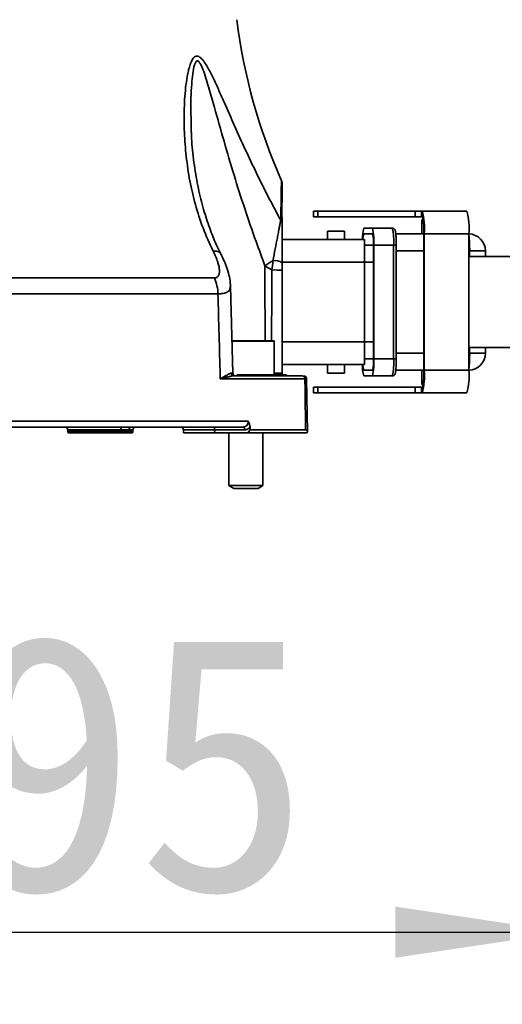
# Model space of a CAD drawing. Header units: millimetres. Extents: x 0 to 297, y 0 to 209.
# Tile 21 of 42: x 134 to 143, y 37 to 54. Entities that reach past the tile are written whole.
import ezdxf

# ---------------------------------------------------------------- set-up
doc = ezdxf.new("R2010")
doc.units = ezdxf.units.MM
doc.layers.add('图层0', color=7, linetype='Continuous')
doc.styles.add('SLDTEXTSTYLE0', font='SIMSUN.TTC')
doc.styles.add('SLDTEXTSTYLE5', font='SIMSUN.TTC', dxfattribs={"bigfont": 'bigfont'})
doc.dimstyles.new('SLDDIMSTYLE0', dxfattribs={"dimtxt": 4.5, "dimasz": 3, "dimexe": 0, "dimexo": 0.0625, "dimgap": 1.125, "dimtad": 2, "dimlfac": 10, "dimrnd": 1e-09, "dimzin": 12, "dimdsep": 46, "dimtxsty": 'SLDTEXTSTYLE0', "dimsah": 1, "dimcen": 0.09, "dimadec": 0, "dimazin": 3, "dimtfac": 1, "dimtofl": 0, "dimtmove": 0, "dimatfit": 3, "dimfxl": 0, "dimfrac": 2, "dimtolj": 1, "dimtzin": 12, "dimarcsym": 0})
doc.dimstyles.new('SLDDIMSTYLE10', dxfattribs={"dimtxt": 3.5, "dimasz": 3, "dimexe": 0, "dimexo": 0.0625, "dimgap": 0.875, "dimtad": 0, "dimtih": 1, "dimtoh": 1, "dimdec": 6, "dimlfac": 2, "dimrnd": 1e-09, "dimzin": 12, "dimdsep": 46, "dimtxsty": 'SLDTEXTSTYLE0', "dimblk1": 'NONE', "dimblk2": 'NONE', "dimsah": 1, "dimcen": 0, "dimadec": 0, "dimazin": 3, "dimtfac": 1, "dimtmove": 0, "dimatfit": 3, "dimldrblk": 'NONE', "dimfxl": 0, "dimfrac": 2, "dimtolj": 1, "dimtzin": 12, "dimarcsym": 0})
doc.dimstyles.new('SLDDIMSTYLE13', dxfattribs={"dimtxt": 3.5, "dimasz": 3, "dimexe": 0, "dimexo": 0.0625, "dimgap": 0.875, "dimtad": 0, "dimtih": 1, "dimtoh": 1, "dimlfac": 2, "dimrnd": 1e-09, "dimzin": 12, "dimdsep": 46, "dimtxsty": 'SLDTEXTSTYLE0', "dimblk1": 'NONE', "dimblk2": 'NONE', "dimsah": 1, "dimcen": 0, "dimadec": 0, "dimazin": 3, "dimtol": 1, "dimtp": 0.01, "dimtfac": 1, "dimtmove": 0, "dimatfit": 3, "dimldrblk": 'NONE', "dimfxl": 0, "dimfrac": 2, "dimtolj": 1, "dimarcsym": 0})
doc.dimstyles.new('SLDDIMSTYLE7', dxfattribs={"dimtxt": 3.5, "dimasz": 3, "dimexe": 0, "dimexo": 0.0625, "dimgap": 0.875, "dimtad": 0, "dimtih": 1, "dimtoh": 1, "dimlfac": 3, "dimrnd": 1e-09, "dimzin": 12, "dimdsep": 46, "dimtxsty": 'SLDTEXTSTYLE0', "dimblk1": 'NONE', "dimblk2": 'NONE', "dimsah": 1, "dimcen": 0, "dimadec": 0, "dimazin": 3, "dimtol": 1, "dimtp": 0.03, "dimtm": -0.01, "dimtfac": 1, "dimtmove": 0, "dimatfit": 3, "dimldrblk": 'NONE', "dimfxl": 0, "dimfrac": 2, "dimtolj": 1, "dimarcsym": 0})
doc.dimstyles.new('SLDDIMSTYLE8', dxfattribs={"dimtxt": 3.5, "dimasz": 3, "dimexe": 0, "dimexo": 0.0625, "dimgap": 0.875, "dimtad": 0, "dimtih": 1, "dimtoh": 1, "dimlfac": 3, "dimrnd": 1e-09, "dimzin": 12, "dimdsep": 46, "dimtxsty": 'SLDTEXTSTYLE0', "dimblk1": 'NONE', "dimblk2": 'NONE', "dimsah": 1, "dimcen": 0, "dimadec": 0, "dimazin": 3, "dimtfac": 1, "dimtmove": 0, "dimatfit": 3, "dimldrblk": 'NONE', "dimfxl": 0, "dimfrac": 2, "dimtolj": 1, "dimtzin": 12, "dimarcsym": 0})
doc.dimstyles.new('SLDDIMSTYLE9', dxfattribs={"dimtxt": 3.5, "dimasz": 3, "dimexe": 0, "dimexo": 0.0625, "dimgap": 0.875, "dimtad": 0, "dimtih": 1, "dimtoh": 1, "dimlfac": 2, "dimrnd": 1e-09, "dimzin": 12, "dimdsep": 46, "dimtxsty": 'SLDTEXTSTYLE0', "dimblk1": 'NONE', "dimblk2": 'NONE', "dimsah": 1, "dimcen": 0, "dimadec": 0, "dimazin": 3, "dimtfac": 1, "dimtmove": 0, "dimatfit": 3, "dimldrblk": 'NONE', "dimfxl": 0, "dimfrac": 2, "dimtolj": 1, "dimtzin": 12, "dimarcsym": 0})

# ---------------------------------------------------------------- blocks, each defined once
blk = doc.blocks.new('_D_15')
at = {"layer": '图层0'}
for p, q in [((143.737, 47.328), (143.737, 36.837)), ((124.245, 45.728), (124.245, 36.837)), ((124.245, 37.837), (143.737, 37.837))]:
    blk.add_line(p, q, dxfattribs=at)
for points in [[(124.245, 37.837), (127.245, 37.387), (127.245, 38.287)], [(143.737, 37.837), (140.737, 38.287), (140.737, 37.387)]]:
    blk.add_solid(points, dxfattribs=at)
at = {"layer": '图层0', "insert": (130.063, 43.073), "char_height": 4.5, "attachment_point": 1, "style": 'SLDTEXTSTYLE0'}
blk.add_mtext('195', dxfattribs=at)
blk = doc.blocks.new('SW_SYMBOL_HOLE_DEPTH')
at = {"layer": '图层0', "color": 0}
for p, q in [((0, 875), (800, 875)), ((400, 875), (400, 75)), ((100, 555), (400, 75)), ((700, 555), (400, 75))]:
    blk.add_line(p, q, dxfattribs=at)
blk = doc.blocks.new('_D_22')
at = {"layer": '图层0'}
blk.add_line((190.522, 127.2), (169.468, 127.2), dxfattribs=at)
at = {"layer": '图层0', "xscale": 0.004072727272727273, "yscale": 0.004072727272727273, "zscale": 0.004072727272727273}
blk.add_blockref('SW_SYMBOL_HOLE_DEPTH', (183.231, 127.487), dxfattribs=at)
at = {"layer": '图层0', "attachment_point": 1, "style": 'SLDTEXTSTYLE0'}
for s, insert, char_height in [('0.03', (178.575, 132.101), 2), ('+', (177.412, 132.101), 2), ('%%c', (169.468, 131.273), 3.5), ('4', (173.338, 131.273), 3.5), ('6', (186.897, 131.273), 3.5), ('0.01', (178.575, 129.774), 2), ('+', (177.412, 129.774), 2)]:
    blk.add_mtext(s, dxfattribs=dict(at, insert=insert, char_height=char_height))
blk = doc.blocks.new('_None')
blk = doc.blocks.new('_D_23')
at = {"layer": '图层0'}
blk.add_line((232.317, 127.552), (258.142, 127.552), dxfattribs=at)
at = {"layer": '图层0', "char_height": 3.5, "attachment_point": 1}
for s, insert, style in [(' 贯穿', (247.958, 130.622), 'SLDTEXTSTYLE5'), ('6-', (233.904, 130.622), 'SLDTEXTSTYLE0'), ('%%c', (237.978, 130.622), 'SLDTEXTSTYLE0'), ('6.6', (241.848, 130.622), 'SLDTEXTSTYLE0'), ('圆周均布', (237.876, 126.549), 'SLDTEXTSTYLE5')]:
    blk.add_mtext(s, dxfattribs=dict(at, insert=insert, style=style))
blk = doc.blocks.new('_D_24')
at = {"layer": '图层0'}
blk.add_line((187.713, 100.037), (172.072, 100.037), dxfattribs=at)
at = {"layer": '图层0', "char_height": 3.5, "attachment_point": 1, "style": 'SLDTEXTSTYLE0'}
for s, insert in [('PCD', (172.072, 104.11)), ('%%c', (178.182, 104.11)), ('50', (182.052, 104.11))]:
    blk.add_mtext(s, dxfattribs=dict(at, insert=insert))
blk = doc.blocks.new('_D_25')
at = {"layer": '图层0'}
blk.add_line((195.24, 104.786), (220.862, 104.786), dxfattribs=at)
at = {"layer": '图层0', "xscale": 0.004072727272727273, "yscale": 0.004072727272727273, "zscale": 0.004072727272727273}
blk.add_blockref('SW_SYMBOL_HOLE_DEPTH', (213.122, 104.644), dxfattribs=at)
at = {"layer": '图层0', "char_height": 3.5, "attachment_point": 1}
for s, insert, style in [('4 x  M6 ', (196.828, 108.43), 'SLDTEXTSTYLE0'), (' 7', (216.788, 108.43), 'SLDTEXTSTYLE0'), ('圆周均布', (200.698, 104.357), 'SLDTEXTSTYLE5')]:
    blk.add_mtext(s, dxfattribs=dict(at, insert=insert, style=style))
blk = doc.blocks.new('_D_28')
at = {"layer": '图层0'}
blk.add_line((208.205, 56.62), (229.259, 56.62), dxfattribs=at)
at = {"layer": '图层0', "xscale": 0.004072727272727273, "yscale": 0.004072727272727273, "zscale": 0.004072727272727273}
blk.add_blockref('SW_SYMBOL_HOLE_DEPTH', (223.556, 56.906), dxfattribs=at)
at = {"layer": '图层0', "attachment_point": 1, "style": 'SLDTEXTSTYLE0'}
for s, insert, char_height in [('0.01', (218.9, 61.521), 2), ('+', (217.736, 61.521), 2), ('%%c', (209.793, 60.693), 3.5), ('6', (213.663, 60.693), 3.5), ('6', (227.222, 60.693), 3.5), ('0', (218.9, 59.193), 2)]:
    blk.add_mtext(s, dxfattribs=dict(at, insert=insert, char_height=char_height))

msp = doc.modelspace()

# ---------------------------------------------------------------- linework, layer by layer
at = {"color": 7, "linetype": 'Continuous', "lineweight": 35}
for p, q in [((138.73012361, 51.06309528), (138.73014184, 51.06422614)), ((139.29318958, 50.52845345), (139.29318958, 50.42845345)), ((139.37191509, 50.52845345), (139.29318958, 50.52845345)), ((139.37191509, 50.42845345), (139.37191509, 50.52845345)), ((141.08390256, 50.52845345), (139.37191509, 50.52845345)), ((141.08390256, 50.42845345), (141.08390256, 50.52845345)), ((141.08390256, 50.52845345), (141.19845016, 50.52845345)), ((141.19845016, 50.52845345), (141.19845016, 50.42845345)), ((141.21036889, 50.52845345), (141.19845016, 50.52845345)), ((141.99518266, 50.52845345), (141.21036889, 50.52845345)), ((141.21036889, 50.42845345), (141.21036889, 50.52845345)), ((139.37191509, 50.42845345), (139.29318958, 50.42845345)), ((141.08390256, 50.42845345), (139.37191509, 50.42845345)), ((141.19845016, 50.42845345), (141.08390256, 50.42845345)), ((141.21036889, 50.42845345), (141.19845016, 50.42845345)), ((141.20274103, 50.37845345), (141.20274103, 50.12845345)), ((141.22438334, 50.37845345), (141.20274103, 50.37845345)), ((139.54318958, 50.17845345), (139.54318958, 50.02845345)), ((139.84318958, 50.17845345), (139.54318958, 50.17845345)), ((139.84318958, 50.02845345), (139.84318958, 50.17845345)), ((140.33274302, 50.22845345), (140.17895645, 50.22845345)), ((140.33274302, 50.12845345), (140.17895645, 50.12845345)), ((140.33274302, 50.22845345), (140.68170678, 50.22845345)), ((140.74347951, 50.12845345), (141.23572197, 50.12845345)), ((141.23572197, 47.72845345), (141.23572197, 50.12845345)), ((141.244173, 50.12845345), (141.23572197, 50.12845345)), ((141.244173, 47.72845345), (141.244173, 50.12845345)), ((142.02898677, 50.12845345), (141.244173, 50.12845345)), ((142.02898677, 50.12845345), (142.02898677, 49.72845345)), ((138.74318958, 50.02845345), (140.19318958, 50.02845345)), ((140.19318958, 50.02845345), (140.19318958, 49.62845345)), ((140.34812167, 49.92845345), (140.19318958, 49.92845345)), ((140.34812167, 47.92845345), (140.34812167, 49.92845345)), ((140.355811, 47.92845345), (140.355811, 49.92845345)), ((140.70477477, 49.92845345), (140.355811, 49.92845345)), ((140.70477477, 47.92845345), (140.70477477, 49.92845345)), ((140.7509301, 47.92845345), (140.7509301, 49.92845345)), ((142.32002055, 49.72845345), (142.32002055, 49.82845345)), ((140.19318958, 49.62845345), (140.19318958, 48.22845345)), ((142.02898677, 49.72845345), (142.02898677, 48.12845345)), ((142.02898677, 49.72845345), (143.51149753, 49.72845345)), ((138.74318958, 49.48942574), (138.74318958, 47.66345949)), ((133.91225271, 49.35230115), (137.546836, 49.35230115)), ((137.61276187, 49.07214511), (133.93464143, 49.07214511)), ((137.87487738, 47.6773862), (137.83540379, 49.20002044)), ((137.85931271, 48.24845345), (138.5953674, 48.24845345)), ((138.6053674, 47.64845345), (138.6053674, 48.23845345)), ((140.19318958, 48.22845345), (140.19318958, 47.82845345)), ((143.51149753, 48.12845345), (142.02898677, 48.12845345)), ((142.02898677, 48.12845345), (142.02898677, 47.72845345)), ((142.32002055, 48.02845345), (142.32002055, 48.12845345)), ((140.34812167, 47.92845345), (140.19318958, 47.92845345)), ((140.355811, 47.92845345), (140.70477477, 47.92845345)), ((140.19318958, 47.82845345), (138.74318958, 47.82845345)), ((139.54318958, 47.82845345), (139.54318958, 47.67845345)), ((139.84318958, 47.67845345), (139.54318958, 47.67845345)), ((139.84318958, 47.67845345), (139.84318958, 47.82845345)), ((140.17895645, 47.72845345), (140.33274302, 47.72845345)), ((141.23572197, 47.72845345), (140.74299754, 47.72845345)), ((141.20274103, 47.72845345), (141.20274103, 47.47845345)), ((141.244173, 47.72845345), (141.23572197, 47.72845345)), ((141.244173, 47.72845345), (142.02898677, 47.72845345)), ((139.1432005, 47.57932607), (137.65392008, 47.57932607)), ((137.89767121, 47.62845345), (138.68813413, 47.62845345)), ((137.9450393, 47.64845345), (138.65663322, 47.64845345)), ((138.65663322, 47.64845345), (138.7546037, 47.64845345)), ((138.7546037, 47.64845345), (138.8053674, 47.64845345)), ((138.79170292, 47.62845345), (139.0975975, 47.62845345)), ((139.18808677, 46.6461615), (139.17390753, 47.57925892)), ((140.17895645, 47.62845345), (140.33274302, 47.62845345)), ((140.68170678, 47.62845345), (140.33274302, 47.62845345)), ((139.29318958, 47.42845345), (139.29318958, 47.32845345)), ((139.29318958, 47.42845345), (139.37191509, 47.42845345)), ((139.29318958, 47.32845345), (139.37191509, 47.32845345)), ((139.37191509, 47.32845345), (139.37191509, 47.42845345)), ((139.37191509, 47.42845345), (141.08390256, 47.42845345)), ((139.37191509, 47.32845345), (141.08390256, 47.32845345)), ((141.08390256, 47.32845345), (141.08390256, 47.42845345)), ((141.08390256, 47.42845345), (141.19845016, 47.42845345)), ((141.19845016, 47.32845345), (141.08390256, 47.32845345)), ((141.19845016, 47.42845345), (141.19845016, 47.32845345)), ((141.19845016, 47.42845345), (141.21036889, 47.42845345)), ((141.19845016, 47.32845345), (141.21036889, 47.32845345)), ((141.22438334, 47.47845345), (141.20274103, 47.47845345)), ((141.21036889, 47.32845345), (141.21036889, 47.42845345)), ((141.99518266, 47.32845345), (141.21036889, 47.32845345)), ((133.19115152, 46.83019869), (138.14756511, 46.83019869)), ((138.05788656, 46.72845345), (133.19451601, 46.72845345)), ((134.9690471, 46.67932607), (134.96959207, 46.6481044)), ((135.88266981, 46.62845345), (134.98958903, 46.62845345)), ((136.03266981, 46.62845345), (135.88266981, 46.62845345)), ((135.89998768, 46.6481044), (135.90045964, 46.67932607)), ((135.89998768, 46.6481044), (136.04998768, 46.6481044)), ((136.05045964, 46.67932607), (135.90045964, 46.67932607)), ((136.09679012, 46.62845345), (136.03266981, 46.62845345)), ((136.04998768, 46.6481044), (136.05045964, 46.67932607)), ((136.11678708, 46.6481044), (136.11733205, 46.67932607)), ((137.00402383, 46.67976229), (137.0053674, 46.62845345)), ((137.5553674, 46.62845345), (137.0053674, 46.62845345)), ((137.55469562, 46.67976229), (137.5553674, 46.62845345)), ((138.082878, 46.67976229), (137.55469562, 46.67976229)), ((138.13693664, 46.62845345), (137.5553674, 46.62845345)), ((137.8053674, 46.62845345), (137.8053674, 45.69845198)), ((138.17912525, 46.67759567), (138.13693664, 46.62845345)), ((139.18539038, 46.62845345), (138.13693664, 46.62845345)), ((138.17912525, 46.67759567), (139.15687095, 46.67759567)), ((138.4053674, 45.69845198), (138.4053674, 46.62845345)), ((137.8053674, 45.69845198), (137.8919674, 45.64845345)), ((137.8053674, 45.69845198), (138.35651813, 45.69845198)), ((137.8919674, 45.64845345), (138.28401929, 45.64845345)), ((138.28401929, 45.64845345), (138.3187674, 45.64845345)), ((138.3187674, 45.64845345), (138.4053674, 45.69845198)), ((138.35651813, 45.69845198), (138.4053674, 45.69845198))]:
    msp.add_line(p, q, dxfattribs=at)
at = {"color": 8, "linetype": 'Continuous', "lineweight": 35}
for p, q in [((140.70477477, 49.92845345), (140.7509301, 49.92845345)), ((141.23572197, 49.82845345), (140.7509301, 49.82845345)), ((142.04308853, 49.82845345), (142.02898677, 49.82845345)), ((142.04308853, 49.72845345), (142.04308853, 49.82845345)), ((142.32002055, 49.82845345), (142.04308853, 49.82845345)), ((140.19318958, 49.62845345), (138.74318958, 49.62845345)), ((140.34812167, 49.62845345), (140.19318958, 49.62845345)), ((138.6053674, 48.23845345), (137.8558988, 48.23845345)), ((138.74318958, 48.22845345), (140.19318958, 48.22845345)), ((140.34812167, 48.22845345), (140.19318958, 48.22845345)), ((140.7509301, 48.02845345), (141.23572197, 48.02845345)), ((142.02898677, 48.02845345), (142.04308853, 48.02845345)), ((142.04308853, 48.02845345), (142.04308853, 48.12845345)), ((142.32002055, 48.02845345), (142.04308853, 48.02845345)), ((140.70477477, 47.92845345), (140.7509301, 47.92845345)), ((137.84927401, 47.67721475), (137.86620684, 47.67716262)), ((135.90045964, 46.67932607), (134.9690471, 46.67932607)), ((134.96959207, 46.6481044), (135.89998768, 46.6481044)), ((136.04998768, 46.6481044), (136.11678708, 46.6481044)), ((136.11733205, 46.67932607), (136.05045964, 46.67932607)), ((137.55469562, 46.67976229), (137.00402383, 46.67976229))]:
    msp.add_line(p, q, dxfattribs=at)
at = {"color": 8, "linetype": 'Continuous', "lineweight": 35, "flags": 128}
for points in [[(137.66049569, 49.7835515), (137.65778768, 49.78823315), (137.63132578, 49.81065046), (137.58810358, 49.82299362), (137.52985485, 49.82476751)], [(138.44374604, 48.24845345), (138.44032396, 49.3776273), (138.43970494, 49.56823479)], [(138.55830735, 48.24845345), (138.56063241, 49.128145), (138.56160256, 49.49246614)]]:
    msp.add_lwpolyline(points, dxfattribs=at)
at = {"color": 7, "linetype": 'Continuous', "lineweight": 35, "flags": 128}
for points in [[(139.15687095, 46.67759567), (139.14626043, 47.37748785), (139.1432005, 47.57932607)], [(137.52970418, 46.72845345), (137.53450118, 46.72752437), (137.5391199, 46.72477167), (137.5433887, 46.72029763), (137.54714895, 46.71426854), (137.55026089, 46.70690845), (137.55260888, 46.69849089), (137.55410567, 46.68932867), (137.55469562, 46.67976229)], [(138.05788656, 46.72845345), (138.06268356, 46.72752437), (138.06730228, 46.72477167), (138.07157108, 46.72029763), (138.07533133, 46.71426854), (138.07844327, 46.70690845), (138.08079126, 46.69849089), (138.08228805, 46.68932867), (138.082878, 46.67976229)]]:
    msp.add_lwpolyline(points, dxfattribs=at)
at = {"color": 7, "linetype": 'Continuous', "lineweight": 35}
for centre, radius, start, end in [((147.87074797, 55.12994602), 10, 187.072862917, 203.983810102), ((138.59321866, 51.01268254), 0.14997091, 359.772911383, 20.401795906), ((140.03553174, 50.22773925), 1.2127124, 355.303889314, 14.357317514), ((140.82034551, 50.22773925), 1.2127124, 355.303889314, 14.357317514), ((138.62568427, 50.29583293), 0.11750815, 0.39824887, 37.937871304), ((140.32924103, 50.2029178), 0.9095343, 355.303889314, 14.357317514), ((140.91339384, 50.04740562), 0.75642355, 166.151987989, 181.435694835), ((140.46737141, 50.03915457), 0.30192296, 162.796458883, 182.031172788), ((139.36313221, 50.00301), 0.99547469, 355.704783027, 13.089233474), ((139.68633581, 49.97815782), 0.66364979, 355.704783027, 13.089233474), ((139.71209598, 50.00301), 0.99547469, 355.704783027, 13.089233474), ((142.02002055, 49.82845345), 0.3, 0, 88.287323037), ((139.73974732, 47.62388795), 2.33893027, 119.685029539, 123.767747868), ((138.62283349, 49.42048182), 0.23899028, 59.761378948, 99.975253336), ((138.613508, 47.16836824), 2.32467745, 86.802108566, 91.2794075), ((136.9723854, 49.06928755), 0.64038284, 0.255669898, 26.22800623), ((138.5953674, 48.23845345), 0.01, 0, 90), ((142.02002055, 48.02845345), 0.3, 271.712676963, 0), ((139.36313221, 47.85389689), 0.99547469, 346.910766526, 4.295216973), ((139.68633581, 47.87874908), 0.66364979, 346.910766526, 4.295216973), ((139.71209598, 47.85389689), 0.99547469, 346.910766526, 4.295216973), ((137.89845141, 47.67762638), 0.04917912, 180.479569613, 269.090997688), ((137.92465839, 47.67845344), 0.04999999, 181.244229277, 269.945251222), ((140.71249244, 47.78765454), 0.5567815, 175.797809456, 196.61450772), ((140.46737141, 47.81775232), 0.30192296, 177.968827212, 197.203541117), ((140.03553174, 47.62916765), 1.2127124, 345.642682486, 4.696110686), ((140.32924103, 47.6539891), 0.9095343, 345.642682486, 4.696110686), ((140.82034551, 47.62916765), 1.2127124, 345.642682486, 4.696110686), ((138.6897794, 47.6658525), 0.03743522, 207.69582685, 267.48104826), ((138.79221706, 47.67381595), 0.04536541, 213.991593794, 269.350642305), ((138.8453674, 47.67845345), 0.05, 216.869897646, 270), ((139.09535068, 47.58063839), 0.04786781, 358.429003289, 87.309656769), ((139.12393446, 47.57845346), 0.04999999, 1.554939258, 90.019339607), ((134.91905471, 46.67845345), 0.05, 1, 90), ((134.98958903, 46.64845345), 0.02, 181, 270), ((135.88126021, 46.64715206), 0.01875167, 274.311093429, 2.911138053), ((135.94727831, 46.68170692), 0.04687916, 94.311093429, 182.911138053), ((136.03126021, 46.64715206), 0.01875167, 274.311093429, 2.911138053), ((136.09727831, 46.68170692), 0.04687916, 94.311093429, 182.911138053), ((136.09679012, 46.64845345), 0.02, 270, 359), ((136.16732444, 46.67845345), 0.05, 90, 179), ((136.95404097, 46.67845345), 0.05, 1.5, 90)]:
    msp.add_arc(centre, radius, start, end, dxfattribs=at)
at = {"color": 8, "linetype": 'Continuous', "lineweight": 35}
for centre, radius, start, end in [((140.08192999, 49.86696549), 1.96153664, 358.875004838, 6.966092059), ((140.08192999, 47.98994141), 1.96153664, 353.033907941, 1.124995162), ((138.78506966, 47.67822838), 0.05228982, 180.169147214, 214.709878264)]:
    msp.add_arc(centre, radius, start, end, dxfattribs=at)
at = {"color": 7, "linetype": 'Continuous', "lineweight": 35}
msp.add_ellipse((137.16144425, -386.29537261), major_axis=(-7.68055103, 586.44921379), ratio=0.0169017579, start_param=5.5427076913, end_param=5.5428319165, dxfattribs=at)
for points, knots in [([(137.52985485, 49.82476751), (137.46185422, 49.95971643), (137.402762, 50.09547893), (137.29909745, 50.36891726), (137.25454708, 50.50658909), (137.17786881, 50.78391416), (137.14574932, 50.92356629), (137.09252971, 51.20478853), (137.07141008, 51.34654509), (137.03944832, 51.63097508), (137.02865708, 51.7729699), (137.01689068, 52.05612401), (137.01588197, 52.19730994), (137.02226507, 52.40758377), (137.02572273, 52.47739808), (137.03562668, 52.61561244), (137.04206107, 52.68408397), (137.0586923, 52.81889549), (137.0688752, 52.88542803), (137.08829705, 52.98137876), (137.09547608, 53.01273845), (137.11175472, 53.0733946), (137.12078961, 53.10250961), (137.13634914, 53.14323408), (137.14187417, 53.15631096), (137.15380449, 53.18112853), (137.16024769, 53.19293204), (137.17412333, 53.21433262), (137.18153411, 53.22391842), (137.19759868, 53.24009504), (137.20622038, 53.24659895), (137.22434056, 53.2553312), (137.23401509, 53.25761928), (137.25398733, 53.25735864), (137.26412652, 53.25486783), (137.2846894, 53.24560801), (137.29500265, 53.23886261), (137.31512545, 53.22245268), (137.32506159, 53.21271308), (137.35437726, 53.1802127), (137.37280299, 53.15487124), (137.40858386, 53.10024859), (137.42598205, 53.07076952), (137.47645041, 52.980089), (137.50817927, 52.9162911), (137.57054196, 52.78575994), (137.60110059, 52.71892055), (137.66201163, 52.58345475), (137.69239103, 52.51470513), (137.78365169, 52.30734752), (137.84440141, 52.1683537), (137.96795847, 51.89028056), (138.03071671, 51.75116741), (138.15917108, 51.47331231), (138.22485501, 51.33456225), (138.35966498, 51.05759374), (138.42878794, 50.91937377), (138.57075919, 50.64342246), (138.64360859, 50.50569311), (138.71836034, 50.36807772)], [0, 0, 0, 0, 0.0625, 0.0625, 0.125, 0.125, 0.1875, 0.1875, 0.25, 0.25, 0.3125, 0.3125, 0.375, 0.375, 0.40625, 0.40625, 0.4375, 0.4375, 0.46875, 0.46875, 0.484375, 0.484375, 0.5, 0.5, 0.5078125, 0.5078125, 0.515625, 0.515625, 0.5234375, 0.5234375, 0.53125, 0.53125, 0.5390625, 0.5390625, 0.546875, 0.546875, 0.5546875, 0.5546875, 0.5625, 0.5625, 0.578125, 0.578125, 0.59375, 0.59375, 0.625, 0.625, 0.65625, 0.65625, 0.6875, 0.6875, 0.75, 0.75, 0.8125, 0.8125, 0.875, 0.875, 0.9375, 0.9375, 1, 1, 1, 1]), ([(137.66053991, 49.786272), (137.63588771, 49.83477773), (137.56197183, 49.98021486), (137.46112728, 50.23792033), (137.35335225, 50.56888933), (137.26289213, 50.93705195), (137.19257467, 51.34003875), (137.14835742, 51.73697969), (137.14219705, 51.99652626), (137.13943077, 52.11307429)], [0, 0, 0, 0, 0.06569892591, 0.19698832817, 0.34108413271, 0.49895555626, 0.67074913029, 0.85215161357, 1, 1, 1, 1]), ([(138.73818713, 50.48707741), (138.73829441, 50.49473132), (138.73980716, 50.60265865), (138.74181918, 50.79188502), (138.74277849, 50.94869479), (138.74299883, 51.01274562), (138.7430076, 51.01591717), (138.74301154, 51.01734243)], [0, 0, 0, 0, 0.0255382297, 0.3601126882, 0.6938801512, 0.8624339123, 1, 1, 1, 1]), ([(138.74318958, 50.37076502), (138.74318958, 50.39513274), (138.74158534, 50.41735686), (138.73893191, 50.4568306), (138.73799223, 50.47367861), (138.73818713, 50.4870774)], [0, 0, 0, 0, 0.5, 0.5, 1, 1, 1, 1]), ([(138.58143492, 49.65585921), (138.59479881, 49.72725364), (138.60801832, 49.79674206), (138.63388469, 49.93198681), (138.64653667, 49.99776137), (138.66483571, 50.09283803), (138.67085013, 50.12407213), (138.68231988, 50.18360464), (138.68780063, 50.21203697), (138.6981286, 50.26547929), (138.70300647, 50.29064868), (138.71159187, 50.33451308), (138.71534238, 50.35344154), (138.71836034, 50.36807772)], [0, 0, 0, 0, 0.25, 0.25, 0.5, 0.5, 0.625, 0.625, 0.75, 0.75, 0.875, 0.875, 1, 1, 1, 1]), ([(138.74318958, 50.2966497), (138.74318958, 50.28027108), (138.74318958, 50.25952879), (138.74318958, 50.21339228), (138.74318958, 50.18784986), (138.74318958, 50.13502256), (138.74318958, 50.10750566), (138.74318958, 50.0509113), (138.74318958, 50.02183894), (138.74318958, 49.93389279), (138.74318958, 49.87389001), (138.74318958, 49.75190728), (138.74318958, 49.68991397), (138.74318958, 49.62695402)], [0, 0, 0, 0, 0.125, 0.125, 0.25, 0.25, 0.375, 0.375, 0.5, 0.5, 0.75, 0.75, 1, 1, 1, 1]), ([(140.7509301, 49.92845345), (140.75086408, 49.94399715), (140.75067051, 49.98956703), (140.74847686, 50.06215999), (140.74374831, 50.13338655), (140.73817611, 50.17178876), (140.73253363, 50.19292538), (140.72259069, 50.2100461), (140.70801162, 50.2225895), (140.69313254, 50.22795778), (140.6841395, 50.22834791), (140.68170678, 50.22845345)], [0, 0, 0, 0, 0.1067581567, 0.3129857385, 0.5211757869, 0.7349455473, 0.8334905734, 0.8864373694, 0.9340446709, 0.9821583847, 1, 1, 1, 1]), ([(137.546836, 49.35230115), (137.56794342, 49.35230115), (137.58577375, 49.35790178), (137.60636227, 49.37290737), (137.61229987, 49.37905792), (137.62215217, 49.39290431), (137.62613437, 49.40063648), (137.63567098, 49.42594128), (137.63867359, 49.44516463), (137.63992643, 49.48634468), (137.63814163, 49.50854148), (137.63104976, 49.55420646), (137.62570243, 49.57797066), (137.6123791, 49.62611683), (137.6044361, 49.65043308), (137.57749129, 49.72404244), (137.55544208, 49.77398904), (137.52985485, 49.82476751)], [0, 0, 0, 0, 0.125, 0.125, 0.1875, 0.1875, 0.25, 0.25, 0.375, 0.375, 0.5, 0.5, 0.625, 0.625, 0.75, 0.75, 1, 1, 1, 1]), ([(137.83328152, 49.20090438), (137.83246726, 49.22611972), (137.83025751, 49.29454876), (137.80627248, 49.4107893), (137.76017118, 49.56149764), (137.70849445, 49.68836476), (137.66860461, 49.7655303), (137.65951158, 49.78312044)], [0, 0, 0, 0, 0.1234966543, 0.3351433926, 0.5892513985, 0.9063684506, 1, 1, 1, 1]), ([(137.65392008, 47.57932607), (137.65346715, 47.59570186), (137.65301427, 47.61207765), (137.65256144, 47.62845345), (137.63925421, 48.10968262), (137.62598822, 48.59091321), (137.61276187, 49.07214511)], [-0.000491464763, -0.000491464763, -0.000491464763, -0.000491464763, 0, 0, 0, 0.014442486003, 0.014442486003, 0.014442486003, 0.014442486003]), ([(140.68170678, 47.62845345), (140.68851445, 47.62924528), (140.70095857, 47.63069273), (140.71547613, 47.64015081), (140.72480546, 47.65054441), (140.73076155, 47.6612397), (140.73581324, 47.67532804), (140.74043649, 47.69839563), (140.74570449, 47.7468208), (140.74962253, 47.82333086), (140.75086504, 47.88850196), (140.75092083, 47.92276092), (140.7509301, 47.92845345)], [0, 0, 0, 0, 0.049636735, 0.0907337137, 0.1284574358, 0.1677184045, 0.2212961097, 0.3448546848, 0.5491122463, 0.7644935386, 0.96086781, 1, 1, 1, 1]), ([(137.84927401, 47.67721475), (137.84038187, 47.67723344), (137.8295052, 47.67325856), (137.80386772, 47.6612569), (137.78898979, 47.65306033), (137.75601561, 47.63452974), (137.73790432, 47.62417246), (137.70827188, 47.60781442), (137.69798184, 47.60222062), (137.67655073, 47.59085652), (137.66532875, 47.58504632), (137.65392008, 47.57932607)], [0, 0, 0, 0, 0.25, 0.25, 0.5, 0.5, 0.75, 0.75, 0.875, 0.875, 1, 1, 1, 1]), ([(138.73278007, 47.67807401), (138.73636533, 47.67813701), (138.73900111, 47.67627696), (138.74238864, 47.67078009), (138.74318958, 47.6671517), (138.74318958, 47.66345949)], [0, 0, 0, 0, 0.5, 0.5, 1, 1, 1, 1]), ([(138.74350084, 47.66331773), (138.74338716, 47.66388291), (138.74301097, 47.66575307), (138.74338569, 47.66752063), (138.74364716, 47.66875402)], [0, 0, 0, 0, 0.3022100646, 1, 1, 1, 1]), ([(138.75027529, 47.64494569), (138.74838434, 47.64734349), (138.74327946, 47.65381671), (138.74341531, 47.65964705), (138.74350084, 47.66331773)], [0, 0, 0, 0, 0.37041921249, 1, 1, 1, 1]), ([(137.89767121, 47.62845345), (137.88161471, 47.62845345), (137.864386, 47.62638774), (137.82770973, 47.62027819), (137.80822301, 47.61617156), (137.76737394, 47.60688326), (137.74599694, 47.60168845), (137.70135419, 47.59078182), (137.67801253, 47.58504649), (137.65392008, 47.57932607)], [0, 0, 0, 0, 0.25, 0.25, 0.5, 0.5, 0.75, 0.75, 1, 1, 1, 1]), ([(137.89977971, 47.62845345), (137.90757956, 47.62845345), (137.92292295, 47.62845345), (137.92405436, 47.62845345), (137.92461061, 47.62845345)], [0, 0, 0, 0, 0.50835152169, 1, 1, 1, 1]), ([(138.79170292, 47.62845345), (138.7767622, 47.62845345), (138.76069476, 47.62833901), (138.72616697, 47.6283391), (138.70769369, 47.62845345), (138.68813413, 47.62845345)], [0, 0, 0, 0, 0.5, 0.5, 1, 1, 1, 1]), ([(138.05788656, 46.72845345), (138.07002325, 46.72845345), (138.08189515, 46.7310251), (138.10404537, 46.7410737), (138.11416555, 46.74854315), (138.13087718, 46.76726359), (138.13753917, 46.77864753), (138.14610601, 46.80326554), (138.14811258, 46.81672139), (138.14756511, 46.83019869)], [0, 0, 0, 0, 0.25, 0.25, 0.5, 0.5, 0.75, 0.75, 1, 1, 1, 1]), ([(138.17757266, 46.72672919), (138.17695912, 46.74614403), (138.1729476, 46.76478123), (138.16196589, 46.79903988), (138.15491046, 46.81486583), (138.14756511, 46.83019869)], [0, 0, 0, 0, 0.5, 0.5, 1, 1, 1, 1]), ([(138.17757266, 46.72672919), (138.1654289, 46.71175724), (138.15074552, 46.69996035), (138.12642039, 46.68793077), (138.11786159, 46.68485296), (138.10061184, 46.68079549), (138.09182761, 46.67976229), (138.082878, 46.67976229)], [0, 0, 0, 0, 0.5, 0.5, 0.75, 0.75, 1, 1, 1, 1]), ([(139.18539038, 46.62845345), (139.18912618, 46.6435562), (139.18912585, 46.65582696), (139.17981458, 46.67306672), (139.17077944, 46.67759567), (139.15687095, 46.67759567)], [0, 0, 0, 0, 0.5, 0.5, 1, 1, 1, 1])]:
    msp.add_open_spline(points, degree=3, knots=knots, dxfattribs=at)
at = {"color": 8, "linetype": 'Continuous', "lineweight": 35}
for points, knots in [([(138.43970494, 49.56823479), (138.38747723, 49.70970098), (138.26482419, 50.04192417), (138.08208574, 50.57393221), (137.89354418, 51.16296269), (137.71831645, 51.75812911), (137.57686319, 52.26425924), (137.46151767, 52.67566432), (137.38376475, 52.93472432), (137.31960171, 53.09898184), (137.28077105, 53.15872699), (137.25961884, 53.17215401), (137.24465756, 53.17329504), (137.23239991, 53.16595709), (137.21620068, 53.14454436), (137.18948123, 53.07698578), (137.16749531, 52.9434025), (137.14177113, 52.66383911), (137.12758518, 52.38425997), (137.14041207, 52.16451746), (137.14339883, 52.11335011)], [0, 0, 0, 0, 0.089490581, 0.2101622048, 0.3308727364, 0.4535650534, 0.5762413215, 0.6426442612, 0.7094530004, 0.740205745, 0.7543177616, 0.7608490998, 0.7644640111, 0.7717016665, 0.7762821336, 0.7892978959, 0.8268182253, 0.8646891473, 0.9684926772, 1, 1, 1, 1]), ([(138.71836034, 50.36807772), (138.72038459, 50.48397341), (138.72343509, 50.65862589), (138.72655437, 50.84491503), (138.72867641, 50.97345724), (138.73014145, 51.06417415), (138.73012872, 51.06340439), (138.73012361, 51.06309528)], [0, 0, 0, 0, 0.3107701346, 0.4683243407, 0.6258081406, 0.8497358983, 1, 1, 1, 1]), ([(137.82768773, 49.19982114), (137.82819464, 49.17895303), (137.82922837, 49.13639682), (137.77185327, 49.09730156), (137.69709241, 49.07614014), (137.63617307, 49.07325418), (137.61276187, 49.07214511)], [0, 0, 0, 0, 0.2779528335, 0.5668273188, 0.833532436, 1, 1, 1, 1]), ([(138.6053674, 47.67742211), (138.60591552, 47.6774218), (138.62320169, 47.67741208), (138.65691407, 47.67750155), (138.69916594, 47.6776904), (138.72258601, 47.67790903), (138.73097738, 47.67804484), (138.73278007, 47.67807401)], [0, 0, 0, 0, 0.0099029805, 0.3123116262, 0.6147419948, 0.917236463, 1, 1, 1, 1]), ([(139.17020442, 47.57920538), (139.17135552, 47.57922017), (139.17710019, 47.57929397), (139.15826308, 47.57931181), (139.1432005, 47.57932607)], [0, 0, 0, 0, 0.2003767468, 1, 1, 1, 1])]:
    msp.add_open_spline(points, degree=3, knots=knots, dxfattribs=at)
at = {"color": 7, "linetype": 'Continuous', "lineweight": 35}
for points in [[(138.74318958, 50.37076502), (138.74318958, 50.34641716), (138.74318958, 50.3216985), (138.74318958, 50.2966497)], [(138.56160256, 49.49246614), (138.5198776, 49.51753535), (138.47925037, 49.54278932), (138.43970494, 49.56823479)], [(138.56160256, 49.49246614), (138.56817891, 49.5474203), (138.57478178, 49.60186854), (138.58143492, 49.65585921)], [(138.74318958, 49.62695402), (138.74318958, 49.58154069), (138.74318958, 49.53571785), (138.74318958, 49.48942574)]]:
    msp.add_open_spline(points, degree=3, dxfattribs=at)

# ---------------------------------------------------------------- dimensions: what is measured, and where the dimension line sits
at = {"layer": '图层0'}
for p1, text, dimstyle, picture, middle in [((0.80422623, 0.5785), '<>{\\fGDT;x}6', 'SLDDIMSTYLE7', '_D_22', (179.20098251, 129.73728335)), ((1.46695939, 0.85281386), '6-<> 贯穿\\P圆周均布', 'SLDDIMSTYLE8', '_D_23', (246.02340753, 127.04943743)), ((13.65644973, 5.44499084), 'PCD<>', 'SLDDIMSTYLE9', '_D_24', (179.09893102, 102.57388374)), ((1.67710615, 0.55684284), '<>{\\fGDT;x}6', 'SLDDIMSTYLE13', '_D_28', (219.52574271, 59.1568193))]:
    dim = msp.add_diameter_dim_2p(p1=p1, p2=(0, 0), text=text, dimstyle=dimstyle, dxfattribs=at)
    dim.commit()
    dim.dimension.update_dxf_attribs({"geometry": picture, "text_midpoint": middle, "dimtype": 163})
dim = msp.add_diameter_dim_2p(p1=(1.3785241, 0.6155021), p2=(0, 0), text='4 x  M6 {\\fGDT;x} 7\\P圆周均布\\P', dimstyle='SLDDIMSTYLE10', override={"dimpost": '<>'}, dxfattribs=at)
dim.commit()
dim.dimension.update_dxf_attribs({"geometry": '_D_25', "text_midpoint": (208.84477364, 104.57088913), "dimtype": 163})
dim = msp.add_linear_dim(base=(143.7372111, 37.83696246), p1=(124.24493508, 46.72845345), p2=(143.7372111, 48.32845345), dimstyle='SLDDIMSTYLE0', dxfattribs=at)
dim.commit()
dim.dimension.update_dxf_attribs({"geometry": '_D_15', "text_midpoint": (133.99107309, 37.83696246), "dimtype": 160})

doc.saveas('drawing.dxf')
